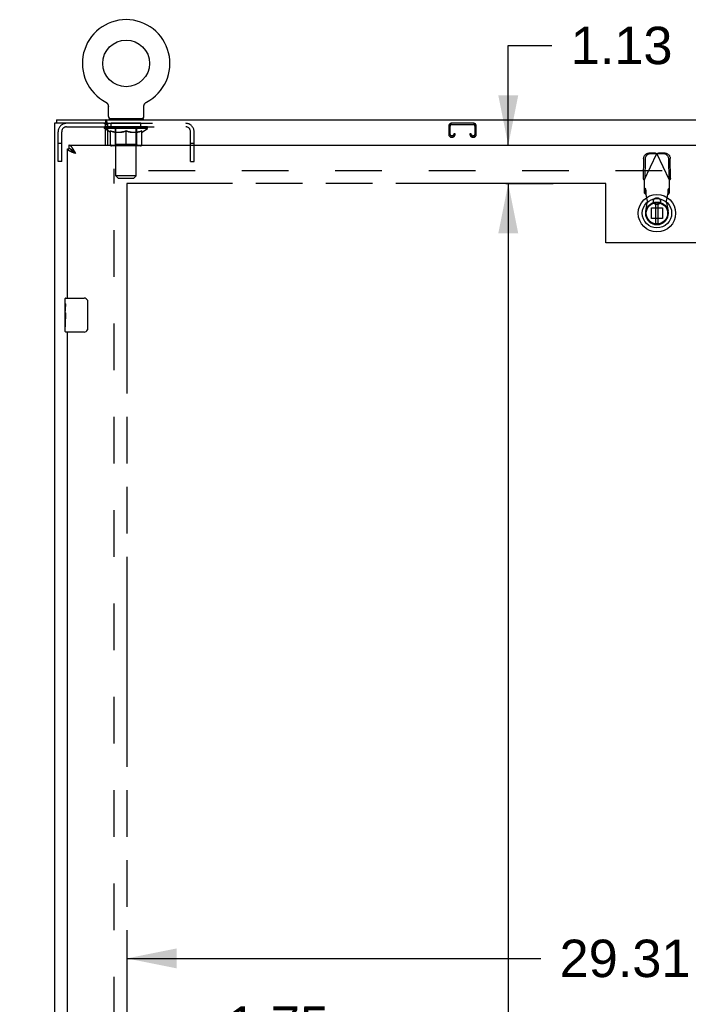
# Model space of a CAD drawing. Header units: inches. Extents: x 0 to 250, y 0 to 162.
# Tile 8 of 21: x 43 to 62, y 96 to 125. Entities that reach past the tile are written whole.
import ezdxf

# ---------------------------------------------------------------- set-up
doc = ezdxf.new("R2010")
doc.units = ezdxf.units.IN
doc.header["$LTSCALE"] = 13.735038
doc.header["$MEASUREMENT"] = 0
doc.linetypes.add('HIDDEN', pattern=[0.2, 0.1, -0.1])
doc.linetypes.add('PHANTOM', pattern=[0.8, 0.45, -0.05, 0.1, -0.05, 0.1, -0.05])
doc.layers.get('0').update_dxf_attribs({"linetype": 'CONTINUOUS'})
for name, color, linetype in [('02___PRT_ALL_AXES', 7, 'CONTINUOUS'), ('AVAILABLE_DOOR_SPACE', 7, 'CONTINUOUS'), ('DEFAULT_2', 8, 'HIDDEN'), ('DIMENSIONS', 7, 'CONTINUOUS')]:
    doc.layers.add(name, color=color, linetype=linetype)
doc.styles.get("Standard").update_dxf_attribs({"font": 'arial.ttf'})
doc.dimstyles.new('DIMSTYLE_1', dxfattribs={"dimtxt": 1.101741, "dimasz": 1.468988, "dimexe": 0.09, "dimexo": 0.07, "dimgap": 0.0375, "dimtad": 0, "dimtih": 1, "dimtoh": 1, "dimzin": 4, "dimdsep": 46, "dimtxsty": 'Standard', "dimblk": '_FILLED', "dimblk1": '_FILLED', "dimblk2": '_FILLED', "dimcen": 0.09, "dimazin": 1, "dimtfac": 1, "dimtdec": 3, "dimtofl": 0, "dimtmove": 0, "dimatfit": 3, "dimldrblk": '_FILLED', "dimfxl": 1, "dimtolj": 1, "dimtzin": 4, "dimarcsym": 0})

# ---------------------------------------------------------------- blocks, each defined once
blk = doc.blocks.new('_FILLED')
at = {"color": 0, "linetype": 'ByBlock'}
blk.add_solid([(0, 0), (-1, 0.2), (-1, -0.2)], dxfattribs=at)
blk = doc.blocks.new('*D8')
at = {"layer": 'DIMENSIONS', "color": 2, "linetype": 'Continuous'}
for p, q in [((44.05, 95.505), (41.112, 95.505)), ((45.8, 95.505), (48.2, 95.505))]:
    blk.add_line(p, q, dxfattribs=at)
at = {"layer": 'DIMENSIONS', "color": 2, "linetype": 'Continuous', "xscale": 1.4689880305, "yscale": 1.4689880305, "zscale": 1.4689880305}
blk.add_blockref('_FILLED', (44.05, 95.505), dxfattribs=at)
at = {"layer": 'DIMENSIONS', "color": 2, "linetype": 'Continuous', "xscale": 1.4689880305, "yscale": 1.4689880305, "zscale": 1.4689880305, "rotation": 180}
blk.add_blockref('_FILLED', (45.8, 95.505), dxfattribs=at)
at = {"layer": 'DIMENSIONS', "color": 2, "linetype": 'Continuous', "insert": (48.751, 96.056), "char_height": 1.1017, "width": 2.99395, "attachment_point": 1, "line_spacing_factor": 0.9}
blk.add_mtext('1.75', dxfattribs=at)
blk = doc.blocks.new('*D9')
at = {"layer": 'DIMENSIONS', "color": 2, "linetype": 'Continuous'}
for p, q in [((45.8, 97.469), (57.98, 97.469)), ((75.112, 97.469), (62.932, 97.469))]:
    blk.add_line(p, q, dxfattribs=at)
at = {"layer": 'DIMENSIONS', "color": 2, "linetype": 'Continuous', "xscale": 1.4689880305, "yscale": 1.4689880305, "zscale": 1.4689880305, "rotation": 180}
blk.add_blockref('_FILLED', (45.8, 97.469), dxfattribs=at)
at = {"layer": 'DIMENSIONS', "color": 2, "linetype": 'Continuous', "xscale": 1.4689880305, "yscale": 1.4689880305, "zscale": 1.4689880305}
blk.add_blockref('_FILLED', (75.112, 97.469), dxfattribs=at)
at = {"layer": 'DIMENSIONS', "color": 2, "linetype": 'Continuous', "insert": (60.456, 98.02), "char_height": 1.1017, "width": 3.84995, "attachment_point": 2, "line_spacing_factor": 0.9}
blk.add_mtext('29.31', dxfattribs=at)
blk = doc.blocks.new('*D11')
at = {"layer": 'DIMENSIONS', "color": 2, "linetype": 'Continuous'}
for p, q in [((58.657, 120.275), (55.699, 120.275)), ((57.021, 120.275), (57.021, 87.251)), ((57.021, 52.025), (57.021, 83.395))]:
    blk.add_line(p, q, dxfattribs=at)
at = {"layer": 'DIMENSIONS', "color": 2, "linetype": 'Continuous', "xscale": 1.4689880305, "yscale": 1.4689880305, "zscale": 1.4689880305}
for p, rotation in [((57.021, 120.275), 90), ((57.021, 52.025), 270)]:
    blk.add_blockref('_FILLED', p, dxfattribs=dict(at, rotation=rotation))
at = {"layer": 'DIMENSIONS', "color": 2, "linetype": 'Continuous', "insert": (57.021, 86.7), "char_height": 1.1017, "width": 3.84995, "attachment_point": 2, "line_spacing_factor": 0.9}
blk.add_mtext('68.25\\Ptyp.', dxfattribs=at)
blk = doc.blocks.new('*D13')
at = {"layer": 'DIMENSIONS', "color": 2, "linetype": 'Continuous'}
for p, q in [((57.021, 121.4), (57.021, 124.337)), ((57.021, 124.337), (58.306, 124.337)), ((56.952, 120.275), (58.343, 120.275)), ((57.021, 120.275), (57.021, 117.337))]:
    blk.add_line(p, q, dxfattribs=at)
at = {"layer": 'DIMENSIONS', "color": 2, "linetype": 'Continuous', "xscale": 1.4689880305, "yscale": 1.4689880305, "zscale": 1.4689880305}
for p, rotation in [((57.021, 121.4), 270), ((57.021, 120.275), 90)]:
    blk.add_blockref('_FILLED', p, dxfattribs=dict(at, rotation=rotation))
at = {"layer": 'DIMENSIONS', "color": 2, "linetype": 'Continuous', "insert": (58.857, 124.888), "char_height": 1.1017, "width": 2.99395, "attachment_point": 1, "line_spacing_factor": 0.9}
blk.add_mtext('1.13', dxfattribs=at)

msp = doc.modelspace()

# ---------------------------------------------------------------- linework, layer by layer
at = {"color": 7, "linetype": 'Continuous'}
for p, q in [((45.179, 122.668), (45.179, 122.668)), ((45.179, 122.668), (45.184, 122.666)), ((45.182, 122.667), (45.18, 122.668)), ((45.184, 122.666), (45.188, 122.663)), ((45.188, 122.663), (45.193, 122.66)), ((45.193, 122.66), (45.197, 122.657)), ((45.197, 122.657), (45.201, 122.654)), ((45.201, 122.654), (45.205, 122.651)), ((45.205, 122.651), (45.209, 122.647)), ((45.209, 122.647), (45.213, 122.644)), ((45.213, 122.644), (45.217, 122.64)), ((45.216, 122.64), (45.22, 122.636)), ((45.22, 122.636), (45.223, 122.632)), ((45.223, 122.632), (45.227, 122.628)), ((45.227, 122.628), (45.23, 122.624)), ((45.23, 122.624), (45.233, 122.62)), ((45.233, 122.62), (45.236, 122.615)), ((45.235, 122.615), (45.238, 122.611)), ((45.238, 122.611), (45.241, 122.606)), ((45.241, 122.606), (45.243, 122.601)), ((45.243, 122.601), (45.245, 122.596)), ((45.245, 122.596), (45.247, 122.592)), ((45.247, 122.592), (45.249, 122.587)), ((45.249, 122.587), (45.25, 122.582)), ((45.25, 122.582), (45.252, 122.577)), ((46.305, 122.572), (46.306, 122.577)), ((46.306, 122.577), (46.308, 122.582)), ((46.308, 122.582), (46.309, 122.587)), ((46.309, 122.587), (46.311, 122.592)), ((46.311, 122.592), (46.313, 122.596)), ((46.313, 122.596), (46.315, 122.601)), ((46.315, 122.601), (46.317, 122.606)), ((46.317, 122.606), (46.32, 122.611)), ((46.32, 122.611), (46.323, 122.615)), ((46.322, 122.615), (46.325, 122.62)), ((46.325, 122.62), (46.328, 122.624)), ((46.328, 122.624), (46.331, 122.628)), ((46.331, 122.628), (46.335, 122.632)), ((46.334, 122.632), (46.338, 122.636)), ((46.338, 122.636), (46.342, 122.64)), ((46.341, 122.64), (46.345, 122.644)), ((46.345, 122.644), (46.349, 122.647)), ((46.349, 122.647), (46.353, 122.651)), ((46.353, 122.651), (46.357, 122.654)), ((46.357, 122.654), (46.361, 122.657)), ((46.361, 122.657), (46.365, 122.66)), ((46.365, 122.66), (46.37, 122.663)), ((46.37, 122.663), (46.374, 122.666)), ((46.37, 122.663), (46.371, 122.664)), ((46.374, 122.666), (46.379, 122.668)), ((46.377, 122.668), (46.376, 122.667)), ((46.379, 122.668), (46.379, 122.668)), ((45.253, 122.572), (45.254, 122.566)), ((45.254, 122.566), (45.255, 122.561)), ((45.255, 122.556), (45.256, 122.551)), ((45.256, 122.546), (45.256, 122.541)), ((45.256, 122.249), (45.256, 122.541)), ((46.302, 122.249), (46.302, 122.541)), ((46.303, 122.561), (46.304, 122.566)), ((46.303, 122.556), (46.303, 122.561)), ((46.304, 122.566), (46.305, 122.572)), ((43.727, 122.15), (43.727, 122.046)), ((43.727, 122.15), (115.623, 122.15)), ((45.182, 122.046), (45.182, 122.15)), ((45.227, 122.053), (45.227, 121.4)), ((45.279, 122.18), (45.279, 122.15)), ((46.279, 122.18), (45.279, 122.18)), ((46.279, 122.18), (46.279, 122.15)), ((45.174, 121.942), (45.227, 121.942)), ((45.174, 121.893), (45.227, 121.893)), ((45.227, 121.836), (45.174, 121.873)), ((45.184, 121.933), (45.184, 121.94)), ((44.05, 121.296), (44.092, 121.296)), ((44.092, 121.4), (44.092, 121.296)), ((44.259, 121.194), (44.252, 121.201)), ((44.266, 121.186), (44.259, 121.194)), ((44.271, 121.17), (44.262, 121.175)), ((44.273, 121.179), (44.266, 121.186)), ((44.279, 121.164), (44.271, 121.17)), ((44.283, 121.168), (44.273, 121.179)), ((44.296, 121.153), (44.279, 121.164)), ((44.296, 121.153), (44.283, 121.168)), ((43.99, 116.739), (43.99, 116.885)), ((44.005, 116.9), (44.545, 116.9)), ((44.645, 116.8), (44.645, 116)), ((43.99, 116.481), (43.99, 116.515)), ((43.99, 116.284), (43.99, 116.316)), ((43.99, 115.915), (43.99, 116.054)), ((44.545, 115.9), (44.005, 115.9))]:
    msp.add_line(p, q, dxfattribs=at)
at = {"color": 3, "linetype": 'Continuous'}
for p, q in [((43.675, 122.046), (43.675, 50.254)), ((45.182, 122.046), (43.675, 122.046)), ((45.174, 121.4), (45.174, 121.983)), ((44.05, 116.9), (44.05, 121.296)), ((44.092, 121.4), (78.695, 121.4)), ((44.217, 121.183), (44.205, 121.188)), ((44.229, 121.178), (44.217, 121.183)), ((44.241, 121.174), (44.229, 121.178)), ((44.253, 121.169), (44.241, 121.174)), ((44.272, 121.162), (44.253, 121.169)), ((44.262, 121.217), (44.256, 121.229)), ((44.269, 121.204), (44.262, 121.217)), ((44.276, 121.192), (44.269, 121.204)), ((44.296, 121.153), (44.272, 121.162)), ((44.29, 121.166), (44.276, 121.192)), ((44.296, 121.153), (44.29, 121.166)), ((44.05, 86.65), (44.05, 115.9))]:
    msp.add_line(p, q, dxfattribs=at)
at = {"color": 6, "linetype": 'Continuous'}
for p, q in [((61.355, 119.711), (61.355, 119.087)), ((61.434, 119.087), (61.434, 119.711))]:
    msp.add_line(p, q, dxfattribs=at)
at = {"color": 7, "linetype": 'Continuous'}
for points in [[(45.252, 122.577), (45.253, 122.572), (45.254, 122.566)], [(45.255, 122.561), (45.255, 122.556), (45.256, 122.551), (45.256, 122.546)], [(46.302, 122.541), (46.302, 122.546), (46.302, 122.551), (46.303, 122.556)], [(46.302, 122.541), (46.302, 122.546), (46.302, 122.551)], [(45.216, 122.087), (45.214, 122.098), (45.212, 122.103), (45.211, 122.109), (45.21, 122.114), (45.208, 122.12), (45.207, 122.124), (45.205, 122.129), (45.203, 122.133), (45.201, 122.136), (45.199, 122.14), (45.197, 122.142), (45.195, 122.145), (45.192, 122.147), (45.189, 122.148), (45.187, 122.149), (45.184, 122.149), (45.182, 122.15)], [(45.227, 122.053), (45.226, 122.055), (45.225, 122.058), (45.223, 122.062), (45.222, 122.066), (45.22, 122.071), (45.219, 122.076), (45.217, 122.082), (45.216, 122.087)], [(44.157, 121.278), (44.153, 121.28), (44.15, 121.282), (44.147, 121.283), (44.143, 121.285), (44.14, 121.286), (44.136, 121.287), (44.133, 121.289), (44.129, 121.29), (44.126, 121.291), (44.123, 121.292), (44.119, 121.292), (44.116, 121.293), (44.112, 121.294), (44.109, 121.294), (44.106, 121.295), (44.102, 121.295), (44.099, 121.295), (44.095, 121.296), (44.092, 121.296)], [(44.252, 121.201), (44.249, 121.204), (44.245, 121.208), (44.242, 121.211), (44.239, 121.214), (44.235, 121.218), (44.232, 121.221), (44.228, 121.224), (44.225, 121.228), (44.222, 121.231), (44.218, 121.234), (44.215, 121.237), (44.211, 121.24), (44.208, 121.243), (44.204, 121.246), (44.201, 121.248), (44.198, 121.251), (44.194, 121.254), (44.191, 121.256), (44.187, 121.259), (44.184, 121.261), (44.181, 121.264), (44.177, 121.266), (44.174, 121.268), (44.17, 121.271), (44.167, 121.273), (44.164, 121.275), (44.16, 121.276), (44.157, 121.278)], [(44.262, 121.175), (44.254, 121.18), (44.25, 121.183), (44.246, 121.186), (44.242, 121.189), (44.238, 121.191), (44.234, 121.194), (44.23, 121.197), (44.226, 121.2), (44.223, 121.202), (44.219, 121.205), (44.216, 121.208), (44.212, 121.211), (44.209, 121.213), (44.205, 121.216), (44.202, 121.219), (44.199, 121.222), (44.196, 121.224), (44.193, 121.227), (44.19, 121.23), (44.187, 121.233), (44.184, 121.235), (44.182, 121.238), (44.179, 121.241), (44.177, 121.244), (44.175, 121.246), (44.172, 121.249), (44.17, 121.252), (44.168, 121.254), (44.167, 121.257), (44.165, 121.26), (44.163, 121.263), (44.162, 121.265), (44.16, 121.268), (44.159, 121.271), (44.158, 121.274), (44.157, 121.276), (44.157, 121.278)], [(44.638, 116.836), (44.64, 116.83), (44.642, 116.824), (44.643, 116.818), (44.644, 116.812), (44.645, 116.806), (44.645, 116.8)], [(44.645, 116), (44.645, 115.993), (44.644, 115.987), (44.643, 115.981), (44.642, 115.975), (44.64, 115.969), (44.638, 115.963)]]:
    msp.add_lwpolyline(points, dxfattribs=at)
at = {"color": 3, "linetype": 'Continuous'}
for points in [[(45.227, 121.99), (45.225, 121.99), (45.223, 121.991), (45.221, 121.992), (45.219, 121.993), (45.216, 121.995), (45.214, 121.997), (45.212, 121.999), (45.21, 122.001), (45.208, 122.004), (45.207, 122.006), (45.205, 122.009), (45.204, 122.012), (45.203, 122.015), (45.201, 122.018), (45.2, 122.022), (45.199, 122.025), (45.198, 122.028), (45.196, 122.031), (45.195, 122.033), (45.194, 122.036), (45.193, 122.038), (45.191, 122.04), (45.19, 122.042), (45.188, 122.043), (45.187, 122.044), (45.185, 122.045), (45.183, 122.045), (45.182, 122.046)], [(44.156, 121.208), (44.151, 121.211), (44.146, 121.213), (44.141, 121.215), (44.136, 121.217), (44.131, 121.22), (44.127, 121.222), (44.122, 121.224), (44.118, 121.227), (44.114, 121.229), (44.109, 121.231), (44.105, 121.234), (44.102, 121.236), (44.098, 121.238), (44.094, 121.24), (44.091, 121.243), (44.087, 121.245), (44.084, 121.247), (44.081, 121.25), (44.078, 121.252), (44.075, 121.254), (44.073, 121.257), (44.07, 121.259), (44.068, 121.261), (44.065, 121.263), (44.063, 121.266), (44.061, 121.268), (44.059, 121.27), (44.058, 121.273), (44.056, 121.275), (44.055, 121.277), (44.054, 121.279), (44.053, 121.282), (44.052, 121.284), (44.051, 121.286), (44.051, 121.289), (44.05, 121.291), (44.05, 121.293), (44.05, 121.296)], [(44.218, 121.293), (44.215, 121.298), (44.211, 121.303), (44.208, 121.308), (44.204, 121.313), (44.201, 121.318), (44.198, 121.323), (44.194, 121.327), (44.191, 121.332), (44.187, 121.336), (44.184, 121.341), (44.181, 121.345), (44.177, 121.349), (44.174, 121.352), (44.17, 121.356), (44.167, 121.36), (44.164, 121.363), (44.16, 121.367), (44.157, 121.37), (44.153, 121.373), (44.15, 121.376), (44.147, 121.378), (44.143, 121.381), (44.14, 121.383), (44.136, 121.385), (44.133, 121.388), (44.129, 121.389), (44.126, 121.391), (44.123, 121.393), (44.119, 121.394), (44.116, 121.395), (44.112, 121.397), (44.109, 121.397), (44.106, 121.398), (44.102, 121.399), (44.099, 121.399), (44.095, 121.399), (44.092, 121.4)], [(44.205, 121.188), (44.194, 121.192), (44.188, 121.194), (44.182, 121.197), (44.177, 121.199), (44.171, 121.201), (44.166, 121.204), (44.161, 121.206), (44.156, 121.208)], [(44.256, 121.229), (44.252, 121.235), (44.249, 121.241), (44.245, 121.247), (44.242, 121.253), (44.239, 121.259), (44.235, 121.265), (44.232, 121.271), (44.228, 121.276), (44.225, 121.282), (44.222, 121.287), (44.218, 121.293)]]:
    msp.add_lwpolyline(points, dxfattribs=at)
at = {"color": 7, "linetype": 'Continuous'}
for centre, radius in [((45.779, 123.808), 0.688), ((61.394, 119.399), 0.551), ((61.394, 119.399), 0.433), ((61.394, 119.399), 0.329), ((61.394, 119.399), 0.317)]:
    msp.add_circle(centre, radius, dxfattribs=at)
at = {"color": 6, "linetype": 'Continuous'}
msp.add_circle((61.394, 119.399), 0.315, dxfattribs=at)
at = {"color": 7, "linetype": 'Continuous'}
for centre, radius, start, end in [((45.779, 123.808), 1.288, 297.7005, 242.2995), ((45.325, 122.249), 0.069, 180, 270), ((46.233, 122.249), 0.069, 270, 360), ((44.005, 116.885), 0.015, 90, 180), ((44.545, 116.8), 0.1, 21.1999, 90), ((44.005, 115.915), 0.015, 180, 270), ((44.545, 116), 0.1, 270, 338.7946)]:
    msp.add_arc(centre, radius, start, end, dxfattribs=at)
at = {"color": 3, "linetype": 'Continuous'}
msp.add_arc((45.112, 121.983), 0.0625, 0, 90, dxfattribs=at)
at = {"color": 7, "linetype": 'Continuous'}
for centre, major_axis, ratio, start_param, end_param in [((45.17, 121.928), (0.198, -0.002), 0.05963, 7.784547, 7.832148), ((45.779, 121.94), (0.633, -0.007), 0.05963, -2.838724, -2.791898), ((45.779, 121.94), (0.633, 0.013), 0.05688, 2.791345, 2.79863), ((45.233, 121.928), (0.198, -0.004), 0.05688, 7.881487, 8.103936), ((45.779, 121.94), (0.633, -0.013), 0.05688, -2.791345, -2.626792)]:
    msp.add_ellipse(centre, major_axis=major_axis, ratio=ratio, start_param=start_param, end_param=end_param, dxfattribs=at)
at = {"layer": '02___PRT_ALL_AXES', "color": 8, "linetype": 'HIDDEN'}
for p, q in [((45.341, 121.942), (45.341, 122.046)), ((46.216, 122.046), (45.341, 122.046)), ((46.216, 121.942), (46.216, 122.046)), ((46.216, 121.942), (45.341, 121.942))]:
    msp.add_line(p, q, dxfattribs=at)
at = {"layer": '02___PRT_ALL_AXES', "color": 7, "linetype": 'Continuous'}
for p, q in [((43.99, 116.739), (43.99, 116.885)), ((43.99, 116.481), (43.99, 116.738)), ((43.996, 116.683), (43.99, 116.683)), ((43.99, 116.515), (43.997, 116.515)), ((43.997, 116.515), (43.997, 116.651)), ((43.99, 115.915), (43.99, 116.478)), ((43.992, 116.452), (43.99, 116.452)), ((43.99, 116.32), (43.996, 116.32)), ((43.99, 116.284), (43.997, 116.284)), ((43.99, 116.221), (43.997, 116.221)), ((43.997, 116.054), (43.997, 116.284)), ((43.99, 116.054), (43.997, 116.054))]:
    msp.add_line(p, q, dxfattribs=at)
for points in [[(43.99, 116.739), (43.99, 116.735), (43.991, 116.731), (43.991, 116.725), (43.993, 116.712)], [(43.993, 116.712), (43.994, 116.704), (43.994, 116.696), (43.995, 116.688)], [(43.995, 116.688), (43.996, 116.679), (43.997, 116.67), (43.997, 116.66), (43.997, 116.651)], [(43.99, 116.481), (43.99, 116.473), (43.991, 116.464), (43.991, 116.454)], [(43.991, 116.454), (43.994, 116.42), (43.995, 116.408), (43.996, 116.396), (43.996, 116.383), (43.997, 116.37), (43.997, 116.358), (43.997, 116.345), (43.996, 116.332), (43.996, 116.319), (43.995, 116.307), (43.994, 116.295)]]:
    msp.add_lwpolyline(points, dxfattribs=at)
msp.add_ellipse((44.253, 116.316), major_axis=(0.263, 0), ratio=0.432808, start_param=3.141593, end_param=3.321581, dxfattribs=at)
at = {"layer": 'AVAILABLE_DOOR_SPACE', "color": 4, "linetype": 'PHANTOM'}
for p, q in [((45.8, 120.275), (45.8, 52.025)), ((59.894, 120.275), (45.8, 120.275)), ((59.894, 118.525), (59.894, 120.275)), ((62.894, 118.525), (59.894, 118.525))]:
    msp.add_line(p, q, dxfattribs=at)
at = {"layer": 'DEFAULT_2', "color": 8, "linetype": 'HIDDEN'}
for p, q in [((45.187, 122.664), (45.188, 122.663)), ((46.379, 122.668), (46.379, 122.668)), ((45.182, 122.046), (47.532, 122.046)), ((45.466, 122.18), (45.466, 122.15)), ((45.479, 120.499), (45.479, 122.145)), ((46.079, 120.499), (46.079, 122.145)), ((46.091, 122.18), (46.091, 122.15)), ((56.001, 122.046), (55.349, 122.046)), ((55.349, 122.006), (56.001, 122.006)), ((43.779, 120.921), (43.779, 121.799)), ((43.883, 120.921), (43.883, 121.799)), ((44.025, 121.942), (45.174, 121.942)), ((45.146, 121.893), (45.146, 121.94)), ((45.174, 121.873), (45.146, 121.893)), ((45.174, 121.893), (45.146, 121.893)), ((45.155, 121.933), (45.155, 121.94)), ((45.164, 121.93), (45.164, 121.933)), ((45.164, 121.93), (46.394, 121.93)), ((45.173, 121.93), (45.173, 121.933)), ((45.174, 121.93), (45.174, 121.933)), ((45.2, 121.93), (45.2, 121.933)), ((45.202, 121.93), (45.202, 121.933)), ((45.227, 121.942), (47.532, 121.942)), ((46.412, 121.893), (45.227, 121.893)), ((45.305, 121.781), (45.227, 121.836)), ((45.231, 121.933), (45.231, 121.94)), ((45.245, 121.93), (45.245, 121.933)), ((45.248, 121.93), (45.248, 121.933)), ((45.452, 121.933), (45.251, 121.933)), ((45.294, 121.933), (45.294, 121.94)), ((45.295, 121.93), (45.295, 121.933)), ((45.296, 121.93), (45.296, 121.933)), ((45.299, 121.93), (45.299, 121.933)), ((45.305, 121.781), (45.315, 121.781)), ((45.306, 121.93), (45.306, 121.933)), ((45.306, 121.93), (45.306, 121.933)), ((45.31, 121.93), (45.31, 121.933)), ((45.313, 121.93), (45.313, 121.934)), ((45.315, 121.418), (45.315, 121.825)), ((45.317, 121.93), (45.317, 121.933)), ((45.332, 121.93), (45.332, 121.933)), ((45.35, 121.93), (45.35, 121.935)), ((45.35, 121.93), (45.35, 121.933)), ((45.37, 121.93), (45.37, 121.933)), ((45.37, 121.93), (45.37, 121.933)), ((45.372, 121.933), (45.372, 121.94)), ((45.382, 121.93), (45.382, 121.933)), ((45.386, 121.93), (45.386, 121.933)), ((45.395, 121.93), (45.395, 121.933)), ((45.406, 121.93), (45.406, 121.937)), ((45.422, 121.93), (45.422, 121.933)), ((45.425, 121.93), (45.425, 121.933)), ((45.452, 121.93), (45.452, 121.933)), ((45.519, 121.933), (45.457, 121.933)), ((45.458, 121.781), (45.638, 121.781)), ((45.462, 121.933), (45.462, 121.94)), ((45.466, 121.421), (45.466, 121.89)), ((45.469, 121.93), (45.469, 121.933)), ((45.474, 121.93), (45.474, 121.933)), ((45.48, 121.93), (45.48, 121.938)), ((45.484, 121.93), (45.484, 121.933)), ((45.495, 121.93), (45.495, 121.933)), ((45.519, 121.93), (45.519, 121.933)), ((45.594, 121.933), (45.535, 121.933)), ((45.555, 121.93), (45.555, 121.933)), ((45.562, 121.933), (45.562, 121.94)), ((45.566, 121.93), (45.566, 121.933)), ((45.569, 121.93), (45.569, 121.939)), ((45.571, 121.93), (45.571, 121.933)), ((45.579, 121.93), (45.579, 121.933)), ((45.594, 121.93), (45.594, 121.933)), ((45.674, 121.933), (45.62, 121.933)), ((45.633, 121.93), (45.633, 121.933)), ((45.665, 121.933), (45.742, 121.937)), ((45.669, 121.933), (45.669, 121.94)), ((45.67, 121.939), (45.669, 121.94)), ((45.67, 121.933), (45.67, 121.939)), ((45.67, 121.93), (45.67, 121.933)), ((45.673, 121.93), (45.673, 121.933)), ((45.674, 121.93), (45.674, 121.933)), ((45.675, 121.93), (45.675, 121.933)), ((45.71, 121.933), (45.774, 121.933)), ((45.715, 121.93), (45.715, 121.933)), ((45.721, 121.933), (45.721, 121.936)), ((45.742, 121.933), (45.742, 121.937)), ((45.758, 121.93), (45.758, 121.933)), ((45.776, 121.933), (45.776, 121.933)), ((45.776, 121.93), (45.776, 121.933)), ((45.776, 121.93), (45.776, 121.933)), ((45.779, 121.933), (45.779, 121.94)), ((45.779, 121.94), (45.893, 121.933)), ((45.779, 121.381), (45.779, 121.825)), ((45.782, 121.93), (45.782, 121.933)), ((45.782, 121.93), (45.782, 121.933)), ((45.782, 121.933), (45.782, 121.933)), ((45.8, 121.93), (45.8, 121.933)), ((45.8, 121.933), (45.848, 121.933)), ((45.842, 121.93), (45.842, 121.933)), ((45.883, 121.93), (45.883, 121.933)), ((45.883, 121.93), (45.883, 121.933)), ((45.884, 121.933), (45.938, 121.933)), ((45.885, 121.93), (45.885, 121.933)), ((45.888, 121.939), (45.889, 121.94)), ((45.888, 121.933), (45.888, 121.939)), ((45.888, 121.93), (45.888, 121.933)), ((45.889, 121.933), (45.889, 121.94)), ((45.92, 121.781), (46.1, 121.781)), ((45.925, 121.93), (45.925, 121.933)), ((45.964, 121.93), (45.964, 121.933)), ((45.964, 121.933), (46.023, 121.933)), ((45.979, 121.93), (45.979, 121.933)), ((45.987, 121.93), (45.987, 121.933)), ((45.989, 121.93), (45.989, 121.939)), ((45.992, 121.93), (45.992, 121.933)), ((45.996, 121.933), (45.996, 121.94)), ((46.003, 121.93), (46.003, 121.933)), ((46.039, 121.93), (46.039, 121.933)), ((46.039, 121.933), (46.101, 121.933)), ((46.063, 121.93), (46.063, 121.933)), ((46.074, 121.93), (46.074, 121.933)), ((46.078, 121.93), (46.078, 121.938)), ((46.084, 121.93), (46.084, 121.933)), ((46.089, 121.93), (46.089, 121.933)), ((46.092, 121.421), (46.092, 121.89)), ((46.096, 121.933), (46.096, 121.94)), ((46.106, 121.93), (46.106, 121.933)), ((46.106, 121.933), (46.307, 121.933)), ((46.133, 121.93), (46.133, 121.933)), ((46.136, 121.93), (46.136, 121.933)), ((46.152, 121.93), (46.152, 121.937)), ((46.163, 121.93), (46.163, 121.933)), ((46.172, 121.93), (46.172, 121.933)), ((46.176, 121.93), (46.176, 121.933)), ((46.186, 121.933), (46.186, 121.94)), ((46.187, 121.93), (46.187, 121.933)), ((46.188, 121.93), (46.188, 121.933)), ((46.208, 121.93), (46.208, 121.935)), ((46.208, 121.93), (46.208, 121.933)), ((46.226, 121.93), (46.226, 121.933)), ((46.241, 121.93), (46.241, 121.933)), ((46.242, 121.418), (46.242, 121.825)), ((46.242, 121.781), (46.253, 121.781)), ((46.245, 121.93), (46.245, 121.934)), ((46.248, 121.93), (46.248, 121.933)), ((46.252, 121.93), (46.252, 121.933)), ((46.252, 121.93), (46.252, 121.933)), ((46.253, 121.781), (46.412, 121.893)), ((46.259, 121.93), (46.259, 121.933)), ((46.262, 121.93), (46.262, 121.933)), ((46.263, 121.93), (46.263, 121.933)), ((46.264, 121.933), (46.264, 121.94)), ((46.31, 121.93), (46.31, 121.933)), ((46.313, 121.93), (46.313, 121.933)), ((46.327, 121.933), (46.327, 121.94)), ((46.356, 121.93), (46.356, 121.933)), ((46.358, 121.93), (46.358, 121.933)), ((46.374, 121.933), (46.374, 121.94)), ((46.384, 121.93), (46.384, 121.933)), ((46.385, 121.93), (46.385, 121.933)), ((46.394, 121.93), (46.394, 121.933)), ((46.403, 121.933), (46.403, 121.94)), ((46.412, 121.893), (46.412, 121.94)), ((47.675, 120.921), (47.675, 121.799)), ((47.779, 120.921), (47.779, 121.799)), ((55.269, 121.966), (55.269, 121.719)), ((55.309, 121.719), (55.309, 121.966)), ((55.416, 121.733), (55.416, 121.719)), ((55.456, 121.733), (55.416, 121.733)), ((55.456, 121.719), (55.456, 121.733)), ((55.894, 121.733), (55.894, 121.719)), ((55.934, 121.733), (55.894, 121.733)), ((55.934, 121.719), (55.934, 121.733)), ((56.041, 121.966), (56.041, 121.719)), ((56.081, 121.719), (56.081, 121.966)), ((43.883, 121.451), (43.779, 121.451)), ((45.466, 121.421), (45.426, 121.381)), ((46.092, 121.421), (45.466, 121.421)), ((45.779, 121.4), (45.779, 121.418)), ((46.092, 121.421), (46.132, 121.381)), ((47.779, 121.451), (47.675, 121.451)), ((55.376, 121.679), (55.349, 121.679)), ((55.349, 121.639), (55.376, 121.639)), ((56.001, 121.679), (55.974, 121.679)), ((55.974, 121.639), (56.001, 121.639)), ((46.205, 121.381), (45.353, 121.381)), ((45.779, 121.381), (45.779, 121.4)), ((61.02, 120.369), (61.394, 121.157)), ((61.35, 121.17), (61.157, 121.167)), ((61.391, 121.15), (61.198, 121.147)), ((61.35, 121.17), (61.391, 121.15)), ((61.35, 121.17), (61.364, 121.166)), ((61.364, 121.166), (61.379, 121.161)), ((61.379, 121.161), (61.394, 121.157)), ((61.394, 121.157), (61.417, 121.164)), ((61.768, 120.369), (61.394, 121.157)), ((61.397, 121.15), (61.439, 121.17)), ((61.59, 121.147), (61.397, 121.15)), ((61.632, 121.167), (61.439, 121.17)), ((43.883, 120.921), (43.779, 120.921)), ((47.675, 120.921), (47.779, 120.921)), ((61.002, 121.008), (60.992, 120.418)), ((61.044, 120.988), (61.034, 120.398)), ((61.755, 120.398), (61.745, 120.988)), ((61.796, 120.418), (61.786, 121.008)), ((45.425, 51.598), (45.425, 120.702)), ((78.029, 120.65), (45.425, 120.65)), ((45.548, 120.43), (45.479, 120.499)), ((46.079, 120.499), (45.479, 120.499)), ((45.548, 120.43), (46.01, 120.43)), ((46.01, 120.43), (46.079, 120.499)), ((61.034, 120.398), (60.992, 120.418)), ((61.02, 120.369), (61.02, 119.996)), ((61.796, 120.418), (61.755, 120.398)), ((61.768, 119.996), (61.768, 120.369)), ((61.066, 120.109), (61.02, 120.151)), ((61.02, 119.996), (61.066, 119.954)), ((61.066, 119.954), (61.066, 120.109)), ((61.768, 120.151), (61.722, 120.109)), ((61.722, 120.109), (61.722, 119.954)), ((61.722, 119.954), (61.768, 119.996)), ((61.065, 119.459), (61.119, 119.753)), ((61.119, 119.753), (61.081, 119.95)), ((61.418, 119.84), (61.371, 119.84)), ((61.708, 119.95), (61.67, 119.753)), ((61.67, 119.753), (61.724, 119.459)), ((61.235, 119.24), (61.235, 119.558)), ((61.235, 119.558), (61.554, 119.558)), ((61.371, 119.667), (61.418, 119.667)), ((61.554, 119.558), (61.554, 119.24)), ((61.554, 119.24), (61.235, 119.24))]:
    msp.add_line(p, q, dxfattribs=at)
for points in [[(45.465, 121.781), (45.441, 121.786), (45.416, 121.791), (45.391, 121.798), (45.366, 121.806), (45.341, 121.815), (45.315, 121.825)], [(45.315, 121.824), (45.34, 121.814), (45.364, 121.806), (45.388, 121.798), (45.411, 121.792), (45.435, 121.786), (45.458, 121.781)], [(45.779, 121.825), (45.753, 121.815), (45.727, 121.806), (45.702, 121.798), (45.677, 121.791), (45.653, 121.786), (45.628, 121.781)], [(45.638, 121.781), (45.661, 121.786), (45.684, 121.792), (45.708, 121.798), (45.731, 121.806), (45.755, 121.814), (45.779, 121.823)], [(45.93, 121.781), (45.905, 121.786), (45.88, 121.792), (45.855, 121.798), (45.83, 121.806), (45.805, 121.815), (45.779, 121.825)], [(45.779, 121.823), (45.803, 121.814), (45.827, 121.805), (45.851, 121.798), (45.874, 121.791), (45.897, 121.786), (45.92, 121.781)], [(46.242, 121.825), (46.217, 121.815), (46.191, 121.806), (46.166, 121.798), (46.142, 121.791), (46.117, 121.786), (46.093, 121.781)], [(46.1, 121.781), (46.124, 121.786), (46.147, 121.792), (46.171, 121.798), (46.194, 121.806), (46.218, 121.814), (46.242, 121.824)], [(61.002, 121.008), (61.003, 121.023), (61.006, 121.039), (61.01, 121.053), (61.015, 121.068), (61.021, 121.082), (61.029, 121.095), (61.038, 121.108), (61.049, 121.119), (61.06, 121.13), (61.072, 121.139), (61.085, 121.147), (61.098, 121.154), (61.112, 121.159), (61.127, 121.163), (61.142, 121.166), (61.157, 121.167)], [(61.198, 121.147), (61.183, 121.146), (61.169, 121.144), (61.154, 121.14), (61.14, 121.134), (61.126, 121.127), (61.113, 121.119), (61.101, 121.11), (61.09, 121.099), (61.08, 121.088), (61.071, 121.075), (61.063, 121.062), (61.056, 121.048), (61.051, 121.034), (61.047, 121.019), (61.045, 121.004), (61.044, 120.988)], [(61.417, 121.164), (61.432, 121.168), (61.439, 121.17)], [(61.745, 120.988), (61.744, 121.004), (61.741, 121.019), (61.737, 121.034), (61.732, 121.048), (61.726, 121.062), (61.718, 121.075), (61.709, 121.088), (61.698, 121.099), (61.687, 121.11), (61.675, 121.119), (61.662, 121.127), (61.649, 121.134), (61.635, 121.14), (61.62, 121.144), (61.605, 121.146), (61.59, 121.147)], [(61.632, 121.167), (61.647, 121.166), (61.662, 121.163), (61.676, 121.159), (61.69, 121.154), (61.704, 121.147), (61.717, 121.139), (61.729, 121.13), (61.74, 121.119), (61.75, 121.108), (61.759, 121.095), (61.767, 121.082), (61.774, 121.068), (61.779, 121.053), (61.783, 121.039), (61.785, 121.023), (61.786, 121.008)], [(61.02, 120.369), (61.011, 120.386), (61.006, 120.394), (61.001, 120.402), (60.997, 120.41), (60.992, 120.418)], [(61.783, 120.394), (61.773, 120.378), (61.768, 120.369)], [(61.796, 120.418), (61.792, 120.41), (61.787, 120.402), (61.783, 120.394)], [(61.078, 119.998), (61.077, 120.013), (61.076, 120.027), (61.075, 120.041), (61.074, 120.054), (61.073, 120.066), (61.072, 120.076), (61.07, 120.086), (61.069, 120.094), (61.068, 120.1), (61.067, 120.106), (61.066, 120.109)], [(61.081, 119.95), (61.08, 119.966), (61.078, 119.998)], [(61.722, 120.109), (61.721, 120.106), (61.72, 120.1), (61.719, 120.094), (61.718, 120.086), (61.717, 120.076), (61.716, 120.066), (61.715, 120.054), (61.714, 120.041), (61.713, 120.027), (61.712, 120.013), (61.711, 119.998), (61.71, 119.982), (61.708, 119.95)], [(61.066, 119.954), (61.069, 119.954), (61.071, 119.953), (61.074, 119.953), (61.076, 119.952), (61.078, 119.951), (61.081, 119.95)], [(61.708, 119.95), (61.71, 119.951), (61.713, 119.952), (61.715, 119.953), (61.717, 119.953), (61.72, 119.954), (61.722, 119.954)]]:
    msp.add_lwpolyline(points, dxfattribs=at)
for centre, radius, start, end in [((44.025, 121.799), 0.246, 90, 180), ((45.444, 122.145), 0.0345, 0, 90), ((46.113, 122.145), 0.0345, 90, 180), ((47.532, 121.799), 0.246, 0, 90), ((55.349, 121.966), 0.08, 90, 180), ((55.349, 121.966), 0.04, 90, 180), ((56.001, 121.966), 0.08, 0, 90), ((56.001, 121.966), 0.04, 0, 90), ((44.025, 121.799), 0.142, 90, 180), ((45.426, 121.89), 0.0398, 0, 90), ((46.132, 121.89), 0.0398, 90, 180), ((47.532, 121.799), 0.142, 0, 90), ((55.349, 121.719), 0.08, 180, 270), ((55.349, 121.719), 0.04, 180, 270), ((55.376, 121.719), 0.08, 270, 360), ((55.376, 121.719), 0.04, 270, 360), ((55.974, 121.719), 0.08, 180, 270), ((55.974, 121.719), 0.04, 180, 270), ((56.001, 121.719), 0.08, 270, 360), ((56.001, 121.719), 0.04, 270, 360), ((45.353, 121.418), 0.0371, 180, 270), ((46.205, 121.418), 0.0371, 270, 360), ((61.371, 119.753), 0.0866, 90, 270), ((61.418, 119.753), 0.0866, 270, 90), ((61.394, 119.399), 0.335, 169.673, 10.327)]:
    msp.add_arc(centre, radius, start, end, dxfattribs=at)
for centre, major_axis, ratio, start_param, end_param in [((45.779, 121.94), (0.633, 0.007), 0.05963, 2.96643, 3.140963), ((45.126, 121.928), (0.198, 0), 0.060556, 6.713838, 7.753689), ((45.779, 121.94), (0.633, 0), 0.060556, 3.141593, 3.316126), ((45.126, 121.921), (0.198, 0.002), 0.05963, 1.376596, 1.469874), ((45.102, 121.928), (0.198, 0.002), 0.05963, 6.538676, 7.578526), ((45.17, 121.928), (0.198, -0.002), 0.05963, 1.548963, 1.645666), ((45.779, 121.94), (0.633, -0.007), 0.05963, -2.96643, -2.838724), ((45.779, 121.94), (0.633, 0.013), 0.05688, 15.365001, 15.532248), ((45.17, 121.921), (0.198, 0), 0.060556, 1.551758, 1.645036), ((45.102, 121.921), (0.198, 0.004), 0.05688, 1.20151, 1.294789), ((45.171, 121.923), (0.164, 0.002), 0.05963, 7.348414, 7.897461), ((45.152, 121.923), (0.164, 0.003), 0.05688, 7.173328, 7.722375), ((45.209, 121.923), (0.164, 0), 0.060556, 7.523576, 8.072623), ((45.779, 121.94), (0.633, 0.019), 0.052395, 8.899588, 9.074121), ((45.098, 121.928), (0.198, 0.004), 0.05688, 6.36359, 7.403441), ((45.17, 121.928), (0.198, -0.002), 0.05963, 6.889, 7.784547), ((45.233, 121.921), (0.198, -0.002), 0.05963, 1.72692, 1.820198), ((45.098, 121.921), (0.198, 0.006), 0.052395, 1.026568, 1.119847), ((45.151, 121.923), (0.164, 0.005), 0.052395, 6.998386, 7.547434), ((45.265, 121.923), (0.164, -0.002), 0.05963, 7.698738, 8.247785), ((45.233, 121.928), (0.198, -0.004), 0.05688, 0.7809, 1.598301), ((45.779, 121.94), (0.633, -0.013), 0.05688, 3.656394, 3.666373), ((45.779, 121.94), (0.633, 0.025), 0.046319, 2.441654, 2.616187), ((45.312, 121.928), (0.198, -0.006), 0.052395, 0.955842, 1.995693), ((45.779, 121.94), (0.633, -0.019), 0.052395, -2.616403, -2.44187), ((45.115, 121.928), (0.198, 0.006), 0.052395, -0.094537, 0.945314), ((45.312, 121.921), (0.198, -0.004), 0.05688, 1.902006, 1.995284), ((45.115, 121.921), (0.198, 0.008), 0.046319, 0.851819, 0.945098), ((45.169, 121.923), (0.164, 0.006), 0.046319, 0.540452, 1.089499), ((45.336, 121.923), (0.164, -0.003), 0.05688, 1.590638, 2.139686), ((45.779, 121.94), (0.633, 0.029), 0.038841, 2.267123, 2.441656), ((45.405, 121.928), (0.198, -0.008), 0.046319, 1.130591, 2.170442), ((45.152, 121.928), (0.198, 0.008), 0.046319, -0.269286, 0.770565), ((45.779, 121.94), (0.633, -0.025), 0.046319, -2.441654, -2.267121), ((45.405, 121.921), (0.198, -0.006), 0.052395, 2.076947, 2.170226), ((45.152, 121.921), (0.198, 0.009), 0.038841, 0.677289, 0.770567), ((45.206, 121.923), (0.164, 0.008), 0.038841, 0.365921, 0.914969), ((45.421, 121.923), (0.164, -0.005), 0.052395, 1.76558, 2.314627), ((45.779, 121.94), (0.633, 0.033), 0.030195, 2.09281, 2.267343), ((45.51, 121.928), (0.198, -0.009), 0.038841, 1.305122, 2.344973), ((45.208, 121.928), (0.198, 0.009), 0.038841, -0.443817, 0.596034), ((45.779, 121.94), (0.633, -0.029), 0.038841, -2.267123, -2.092591), ((45.51, 121.921), (0.198, -0.008), 0.046319, 2.251696, 2.344975), ((45.208, 121.921), (0.198, 0.01), 0.030195, 0.502975, 0.596254), ((45.261, 121.923), (0.164, 0.009), 0.030195, 0.191608, 0.740655), ((45.516, 121.923), (0.164, -0.006), 0.046319, 1.940329, 2.489376), ((45.282, 121.928), (0.198, 0.01), 0.030195, -0.61813, 0.421721), ((45.779, 121.94), (0.633, 0.036), 0.020645, 1.918687, 2.09322), ((45.623, 121.928), (0.198, -0.01), 0.030195, 1.479435, 2.519286), ((45.779, 121.94), (0.633, -0.033), 0.030195, -2.09281, -1.918277), ((45.623, 121.921), (0.198, -0.009), 0.038841, 2.426227, 2.519505), ((45.282, 121.921), (0.198, 0.011), 0.020645, 0.328852, 0.422131), ((45.331, 121.923), (0.164, 0.009), 0.020645, 0.017485, 0.566532), ((45.62, 121.923), (0.164, -0.008), 0.038841, 2.11486, 2.663907), ((45.37, 121.928), (0.198, 0.011), 0.020645, -0.792253, 0.247598), ((45.779, 121.94), (0.633, 0.038), 0.010478, 1.744704, 1.919237), ((45.741, 121.928), (0.198, -0.011), 0.020645, 1.653558, 2.693409), ((45.779, 121.94), (0.633, -0.036), 0.020645, -1.918687, -1.744154), ((45.741, 121.921), (0.198, -0.01), 0.030195, 2.60054, 2.693819), ((45.37, 121.921), (0.198, 0.012), 0.010478, 0.154869, 0.248148), ((45.414, 121.923), (0.164, 0.01), 0.010478, 6.126688, 6.675735), ((45.728, 121.923), (0.164, -0.009), 0.030195, 2.289173, 2.83822), ((45.471, 121.928), (0.198, 0.012), 0.010478, -0.966236, -0.000846), ((45.86, 121.928), (0.198, -0.012), 0.010478, 1.827541, 2.867392), ((45.779, 121.94), (0.633, -0.038), 0.010478, -1.744704, -1.570171), ((45.86, 121.921), (0.198, -0.011), 0.020645, 2.774664, 2.867942), ((45.838, 121.923), (0.164, -0.009), 0.020645, 2.463296, 3.012344), ((45.698, 121.928), (0.198, 0.012), 0.010478, 0.274201, 1.314052), ((45.612, 121.923), (0.164, 0.01), 0.010478, -0.000298, 0.504314), ((45.582, 121.921), (0.198, 0.012), 0.010478, 0.192946, 0.399283), ((45.779, 121.94), (0.633, 0.038), 0.010478, -1.578586, -1.396888), ((45.976, 121.921), (0.198, -0.012), 0.010478, 2.948646, 3.041925), ((45.946, 121.923), (0.164, -0.01), 0.010478, 2.637279, 3.142076), ((45.817, 121.928), (0.198, 0.011), 0.020645, 0.448184, 1.488034), ((45.72, 121.923), (0.164, 0.009), 0.020645, 0.129249, 0.678296), ((45.698, 121.921), (0.198, 0.011), 0.020645, 0.273651, 0.366929), ((46.087, 121.928), (0.198, -0.012), 0.010478, -3.140747, -2.175357), ((45.779, 121.94), (0.633, 0.036), 0.020645, -1.397439, -1.222906), ((45.779, 121.94), (0.633, -0.038), 0.010478, 1.222355, 1.396888), ((45.935, 121.928), (0.198, 0.01), 0.030195, 0.622307, 1.662158), ((45.83, 121.923), (0.164, 0.009), 0.030195, 0.303372, 0.852419), ((46.144, 121.923), (0.164, -0.01), 0.010478, 2.749043, 3.29809), ((46.188, 121.928), (0.198, -0.011), 0.020645, 2.893995, 3.933846), ((45.817, 121.921), (0.198, 0.01), 0.030195, 0.447774, 0.541052), ((46.188, 121.921), (0.198, -0.012), 0.010478, 2.893445, 2.986723), ((46.048, 121.928), (0.198, 0.009), 0.038841, 0.79662, 1.836471), ((45.779, 121.94), (0.633, 0.033), 0.030195, -1.223315, -1.048783), ((45.779, 121.94), (0.633, -0.036), 0.020645, 1.048373, 1.222906), ((45.938, 121.923), (0.164, 0.008), 0.038841, 0.477686, 1.026733), ((46.227, 121.923), (0.164, -0.009), 0.020645, 2.57506, 3.124108), ((46.276, 121.928), (0.198, -0.01), 0.030195, 2.719872, 3.759723), ((46.153, 121.928), (0.198, 0.008), 0.046319, 0.971151, 2.011002), ((45.935, 121.921), (0.198, 0.009), 0.038841, 0.622087, 0.715366), ((46.276, 121.921), (0.198, -0.011), 0.020645, 2.719462, 2.812741), ((45.779, 121.94), (0.633, 0.029), 0.038841, -1.049002, -0.874469), ((45.779, 121.94), (0.633, -0.033), 0.030195, 0.87425, 1.048783), ((46.042, 121.923), (0.164, 0.006), 0.046319, 0.652216, 1.201263), ((46.246, 121.928), (0.198, 0.006), 0.052395, 1.1459, 2.185751), ((46.297, 121.923), (0.164, -0.009), 0.030195, 2.400937, 2.949985), ((46.35, 121.928), (0.198, -0.009), 0.038841, 2.545558, 3.585409), ((46.137, 121.923), (0.164, 0.005), 0.052395, 0.826965, 1.376012), ((46.048, 121.921), (0.198, 0.008), 0.046319, 0.796618, 0.889896), ((46.35, 121.921), (0.198, -0.01), 0.030195, 2.545339, 2.638617), ((46.325, 121.928), (0.198, 0.004), 0.05688, 1.320842, 2.360692), ((45.779, 121.94), (0.633, 0.025), 0.046319, -0.874471, -0.699939), ((45.779, 121.94), (0.633, -0.029), 0.038841, 0.699936, 0.874469), ((46.406, 121.928), (0.198, -0.008), 0.046319, 2.371028, 3.410879), ((46.352, 121.923), (0.164, -0.008), 0.038841, 2.226624, 2.775671), ((46.388, 121.928), (0.198, 0.002), 0.05963, 1.495927, 2.535778), ((46.222, 121.923), (0.164, 0.003), 0.05688, 1.001907, 1.550954), ((46.443, 121.928), (0.198, -0.006), 0.052395, 2.196279, 3.23613), ((46.153, 121.921), (0.198, 0.006), 0.052395, 0.971367, 1.064645), ((46.389, 121.923), (0.164, -0.006), 0.046319, 2.052093, 2.601141), ((46.432, 121.928), (0.198, 0), 0.060556, 1.671089, 2.71094), ((46.406, 121.921), (0.198, -0.009), 0.038841, 2.371026, 2.464304), ((46.46, 121.928), (0.198, -0.004), 0.05688, 2.021337, 3.061188), ((45.779, 121.94), (0.633, 0.019), 0.052395, -0.699723, -0.52519), ((45.779, 121.94), (0.633, -0.025), 0.046319, 0.525406, 0.699939), ((46.456, 121.928), (0.198, -0.002), 0.05963, 1.846251, 2.886102), ((46.293, 121.923), (0.164, 0.002), 0.05963, 1.176993, 1.72604), ((46.407, 121.923), (0.164, -0.005), 0.052395, 1.877344, 2.426392), ((46.349, 121.923), (0.164, 0), 0.060556, 1.352155, 1.901202), ((46.406, 121.923), (0.164, -0.003), 0.05688, 1.702402, 2.25145), ((46.387, 121.923), (0.164, -0.002), 0.05963, 1.527317, 2.076364), ((46.246, 121.921), (0.198, 0.004), 0.05688, 1.146309, 1.239587), ((46.443, 121.921), (0.198, -0.008), 0.046319, 2.196495, 2.289773), ((45.779, 121.94), (0.633, 0.013), 0.05688, -0.524781, -0.350248), ((45.779, 121.94), (0.633, -0.019), 0.052395, 0.350657, 0.52519), ((46.325, 121.921), (0.198, 0.002), 0.05963, 1.321394, 1.414673), ((46.46, 121.921), (0.198, -0.006), 0.052395, 2.021746, 2.115024), ((45.779, 121.94), (0.633, 0.007), 0.05963, -0.349695, -0.175162), ((45.779, 121.94), (0.633, -0.013), 0.05688, 0.175715, 0.350248), ((46.388, 121.921), (0.198, 0), 0.060556, 1.496556, 1.589835), ((46.456, 121.921), (0.198, -0.004), 0.05688, 1.846804, 1.940083), ((46.432, 121.921), (0.198, -0.002), 0.05963, 1.671719, 1.764997), ((45.779, 121.94), (0.633, 0), 0.060556, -0.174533, 0), ((45.779, 121.94), (0.633, -0.007), 0.05963, 0.000629, 0.175162)]:
    msp.add_ellipse(centre, major_axis=major_axis, ratio=ratio, start_param=start_param, end_param=end_param, dxfattribs=at)

# ---------------------------------------------------------------- dimensions: what is measured, and where the dimension line sits
at = {"layer": 'DIMENSIONS', "color": 2, "linetype": 'Continuous'}
for base, p1, p2, angle, picture, middle in [((57.020981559, 121.399577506), (58.413070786, 120.274577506), (44.111988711, 121.399577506), 90, '*D13', (60.401909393, 124.330717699)), ((44.05, 95.505), (45.8, 120.275), (44.05, 87.857), 180, '*D8', (50.3, 95.499)), ((45.8, 97.469), (75.112, 120.275), (45.8, 120.275), 180, '*D9', (60.335, 97.463))]:
    dim = msp.add_linear_dim(base=base, p1=p1, p2=p2, angle=angle, dimstyle='DIMSTYLE_1', dxfattribs=at)
    dim.commit()
    dim.dimension.update_dxf_attribs({"geometry": picture, "text_midpoint": middle, "dimtype": 160})
dim = msp.add_linear_dim(base=(57.021, 52.025), p1=(58.727, 120.275), p2=(45.8, 52.025), angle=270, text='<>\\Ptyp.', dimstyle='DIMSTYLE_1', dxfattribs=at)
dim.commit()
dim.dimension.update_dxf_attribs({"geometry": '*D11', "text_midpoint": (57.021, 85.323), "dimtype": 160})

doc.saveas('drawing.dxf')
